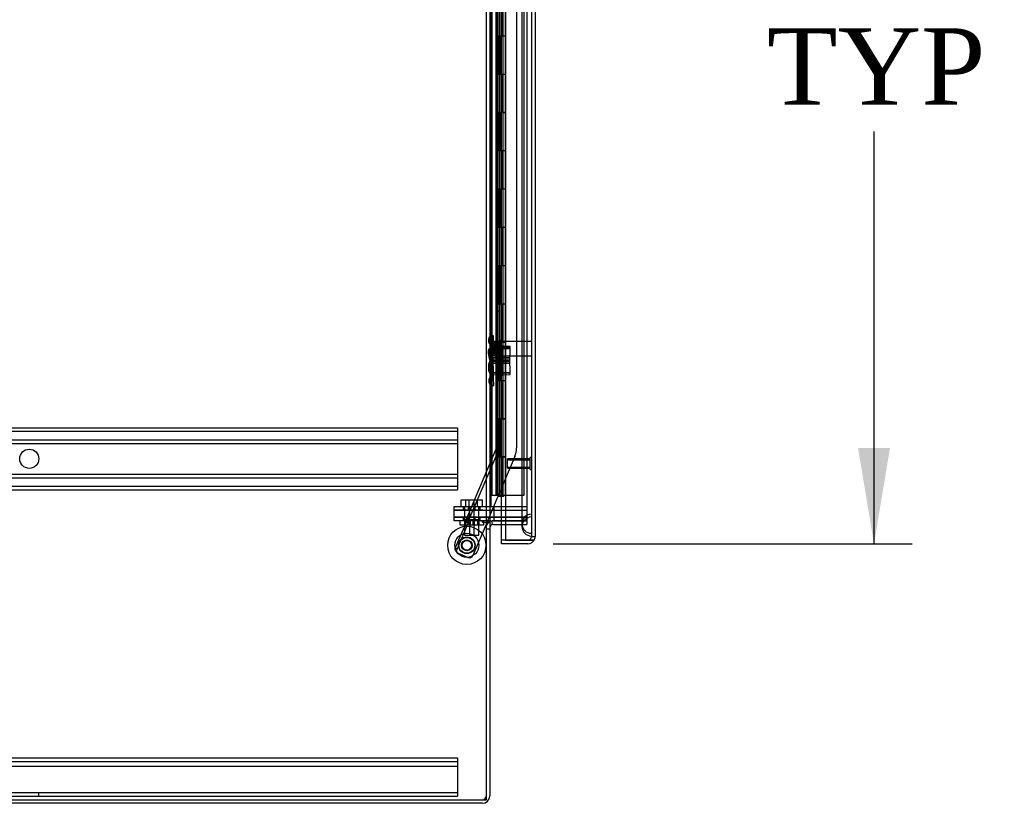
# Model space of a CAD drawing. Header units: inches. Extents: x 1 to 359, y -2 to 239.
# Tile 84 of 99: x 208 to 234, y 72 to 92. Entities that reach past the tile are written whole.
import ezdxf
from ezdxf.enums import TextEntityAlignment as Align
from ezdxf.lldxf.tags import DXFTag

# ---------------------------------------------------------------- set-up
doc = ezdxf.new("R2010")
doc.units = ezdxf.units.IN
doc.header["$MEASUREMENT"] = 0
for name, color, linetype in [('COM42890-3', 7, 'Continuous'), ('COM53964-2', 7, 'Continuous'), ('COM54746-60', 7, 'Continuous'), ('COM70098', 7, 'Continuous'), ('COM70220', 7, 'Continuous'), ('COM70739-9', 7, 'Continuous'), ('COM70839-3', 7, 'Continuous'), ('COM71195-6', 7, 'Continuous'), ('COM71197-1', 7, 'Continuous'), ('COM71303-1', 7, 'Continuous'), ('Default', 7, 'Continuous'), ('GSK87756', 7, 'Continuous'), ('NTS18147', 7, 'Continuous'), ('NTS86070', 7, 'Continuous'), ('ROL87452', 7, 'Continuous'), ('RVT17786', 7, 'Continuous'), ('SCC180005', 7, 'Continuous'), ('STD26122', 7, 'Continuous'), ('STD26258', 7, 'Continuous'), ('WAF25376', 7, 'Continuous'), ('WAM30038', 7, 'Continuous')]:
    doc.layers.add(name, color=color, linetype=linetype)
doc.styles.add('SEACAD_Times_New_Roman', font='times.ttf')
tags = doc.linetypes.add('HIDDEN2', pattern=[0.1875, 0.125, -0.0625]).pattern_tags.tags
tags[6:7] = [DXFTag(74, 4), DXFTag(75, 0), DXFTag(340, '0'), DXFTag(46, 0.0), DXFTag(50, 0.0), DXFTag(44, 0.0), DXFTag(45, 0.0)]
tags[4:5] = [DXFTag(74, 4), DXFTag(75, 0), DXFTag(340, '0'), DXFTag(46, 0.0), DXFTag(50, 0.0), DXFTag(44, 0.0), DXFTag(45, 0.0)]
doc.dimstyles.new('HAMMOND_(STH_-_540x360)', dxfattribs={"dimtxt": 2, "dimasz": 2.5, "dimexe": 1, "dimexo": 1, "dimgap": 0.5, "dimtad": 0, "dimtih": 1, "dimtoh": 1, "dimzin": 0, "dimdsep": 46, "dimtxsty": 'SEACAD_Times_New_Roman', "dimblk1": '_SE_FILLED', "dimblk2": '_SE_FILLED', "dimsah": 1, "dimcen": 1, "dimadec": 0, "dimazin": 0, "dimtfac": 0.8, "dimtofl": 0, "dimtmove": 0, "dimatfit": 3, "dimfxl": 1, "dimtolj": 1, "dimtzin": 0, "dimarcsym": 0})

# ---------------------------------------------------------------- blocks, each defined once
blk = doc.blocks.new('SE4')
at = {"layer": 'COM42890-3', "color": 7, "linetype": 'HIDDEN2'}
for p, q in [((197.04, 72.967), (219.415, 72.967)), ((197.04, 72.872), (219.415, 72.872)), ((219.415, 72.967), (219.415, 72.829)), ((219.415, 72.829), (219.415, 72.105)), ((197.04, 72.746), (219.415, 72.746)), ((197.04, 72.062), (219.415, 72.062)), ((208.477, 71.967), (208.477, 72.062)), ((219.415, 72.105), (219.415, 71.967)), ((198.448, 71.967), (219.415, 71.967))]:
    blk.add_line(p, q, dxfattribs=at)
at = {"layer": 'COM53964-2', "color": 7, "linetype": 'HIDDEN2'}
for p, q in [((197.04, 81.586), (219.415, 81.586)), ((219.415, 81.586), (219.415, 81.448)), ((197.04, 81.491), (219.415, 81.491)), ((219.415, 81.448), (219.415, 80.099)), ((197.04, 81.267), (219.415, 81.267)), ((197.04, 81.172), (219.415, 81.172)), ((197.04, 80.375), (219.415, 80.375)), ((197.04, 80.28), (219.415, 80.28)), ((197.04, 80.056), (219.415, 80.056)), ((219.415, 80.099), (219.415, 79.961)), ((197.04, 79.961), (219.415, 79.961))]:
    blk.add_line(p, q, dxfattribs=at)
blk.add_circle((208.228, 80.774), 0.25, dxfattribs=at)
at = {"layer": 'COM54746-60', "color": 7, "linetype": 'HIDDEN2'}
for p, q in [((220.319, 79.821), (220.319, 139.821)), ((220.505, 139.821), (220.505, 80.821)), ((220.605, 80.821), (220.605, 139.821)), ((221.16, 79.821), (221.16, 139.821)), ((220.42, 92.821), (220.42, 91.821)), ((220.425, 92.821), (220.425, 91.821)), ((220.429, 91.821), (220.429, 92.821)), ((220.438, 92.821), (220.438, 91.822)), ((220.5, 92.821), (220.5, 91.822)), ((220.514, 91.821), (220.514, 92.821)), ((220.555, 91.821), (220.555, 92.821)), ((220.56, 92.821), (220.56, 91.822)), ((220.566, 92.821), (220.566, 91.822)), ((220.61, 91.821), (220.61, 92.821)), ((220.42, 91.821), (220.425, 91.821)), ((220.42, 91.821), (220.42, 90.821)), ((220.438, 91.822), (220.438, 91.821)), ((220.438, 91.82), (220.566, 91.82)), ((220.469, 91.821), (220.469, 90.821)), ((220.5, 91.822), (220.5, 90.821)), ((220.514, 91.821), (220.514, 90.821)), ((220.555, 91.821), (220.555, 90.821)), ((220.56, 90.821), (220.56, 91.822)), ((220.566, 90.821), (220.566, 91.822)), ((220.61, 91.82), (220.566, 91.82)), ((220.61, 90.821), (220.61, 91.822)), ((220.61, 91.82), (220.672, 91.82)), ((220.42, 90.821), (220.425, 90.821)), ((220.42, 90.821), (220.42, 89.821)), ((220.425, 90.821), (220.425, 89.821)), ((220.429, 89.821), (220.429, 90.821)), ((220.438, 90.821), (220.438, 89.822)), ((220.5, 90.821), (220.5, 89.822)), ((220.514, 89.821), (220.514, 90.821)), ((220.555, 89.821), (220.555, 90.821)), ((220.56, 90.821), (220.56, 89.822)), ((220.566, 90.821), (220.566, 89.822)), ((220.61, 89.821), (220.61, 90.821)), ((220.42, 89.821), (220.425, 89.821)), ((220.42, 89.821), (220.42, 88.821)), ((220.438, 89.822), (220.438, 89.821)), ((220.438, 89.82), (220.566, 89.82)), ((220.469, 89.821), (220.469, 88.821)), ((220.5, 89.822), (220.5, 88.821)), ((220.514, 89.821), (220.514, 88.821)), ((220.555, 89.821), (220.555, 88.821)), ((220.56, 88.821), (220.56, 89.822)), ((220.566, 88.821), (220.566, 89.822)), ((220.61, 89.82), (220.566, 89.82)), ((220.61, 88.821), (220.61, 89.822)), ((220.61, 89.82), (220.672, 89.82)), ((220.319, 88.973), (220.257, 88.973)), ((220.42, 88.821), (220.425, 88.821)), ((220.42, 88.821), (220.42, 87.821)), ((220.425, 88.821), (220.425, 87.821)), ((220.429, 87.821), (220.429, 88.821)), ((220.438, 88.821), (220.438, 87.822)), ((220.5, 88.821), (220.5, 87.822)), ((220.514, 87.821), (220.514, 88.821)), ((220.555, 87.821), (220.555, 88.821)), ((220.56, 88.821), (220.56, 87.822)), ((220.566, 88.821), (220.566, 87.822)), ((220.61, 87.821), (220.61, 88.821)), ((220.257, 88.669), (220.319, 88.669)), ((220.42, 87.821), (220.425, 87.821)), ((220.42, 87.821), (220.42, 86.821)), ((220.438, 87.822), (220.438, 87.821)), ((220.438, 87.82), (220.566, 87.82)), ((220.469, 87.821), (220.469, 86.821)), ((220.5, 87.822), (220.5, 86.821)), ((220.514, 87.821), (220.514, 86.821)), ((220.555, 87.821), (220.555, 86.821)), ((220.56, 86.821), (220.56, 87.822)), ((220.566, 86.821), (220.566, 87.822)), ((220.61, 87.82), (220.566, 87.82)), ((220.61, 86.821), (220.61, 87.822)), ((220.61, 87.82), (220.672, 87.82)), ((220.42, 86.821), (220.425, 86.821)), ((220.42, 86.821), (220.42, 85.821)), ((220.425, 86.821), (220.425, 85.821)), ((220.429, 85.821), (220.429, 86.821)), ((220.438, 86.821), (220.438, 85.822)), ((220.5, 86.821), (220.5, 85.822)), ((220.514, 85.821), (220.514, 86.821)), ((220.555, 85.821), (220.555, 86.821)), ((220.56, 86.821), (220.56, 85.822)), ((220.566, 86.821), (220.566, 85.822)), ((220.61, 85.821), (220.61, 86.821)), ((220.42, 85.821), (220.425, 85.821)), ((220.42, 85.821), (220.42, 84.821)), ((220.438, 85.822), (220.438, 85.821)), ((220.438, 85.82), (220.566, 85.82)), ((220.469, 85.821), (220.469, 84.821)), ((220.5, 85.822), (220.5, 84.821)), ((220.514, 85.821), (220.514, 84.821)), ((220.555, 85.821), (220.555, 84.821)), ((220.56, 84.821), (220.56, 85.822)), ((220.566, 84.821), (220.566, 85.822)), ((220.61, 85.82), (220.566, 85.82)), ((220.61, 84.821), (220.61, 85.822)), ((220.61, 85.82), (220.672, 85.82)), ((220.42, 84.821), (220.425, 84.821)), ((220.42, 84.821), (220.42, 83.821)), ((220.425, 84.821), (220.425, 83.821)), ((220.429, 83.821), (220.429, 84.821)), ((220.438, 84.821), (220.438, 83.822)), ((220.5, 84.821), (220.5, 83.822)), ((220.514, 83.821), (220.514, 84.821)), ((220.555, 83.821), (220.555, 84.821)), ((220.56, 84.821), (220.56, 83.822)), ((220.566, 84.821), (220.566, 83.822)), ((220.61, 83.821), (220.61, 84.821)), ((220.42, 83.821), (220.425, 83.821)), ((220.42, 83.821), (220.42, 82.821)), ((220.438, 83.822), (220.438, 83.821)), ((220.438, 83.82), (220.566, 83.82)), ((220.469, 83.821), (220.469, 82.821)), ((220.5, 83.822), (220.5, 82.821)), ((220.514, 83.821), (220.514, 82.821)), ((220.555, 83.821), (220.555, 82.821)), ((220.56, 82.821), (220.56, 83.822)), ((220.566, 82.821), (220.566, 83.822)), ((220.61, 83.82), (220.566, 83.82)), ((220.61, 82.821), (220.61, 83.822)), ((220.61, 83.82), (220.672, 83.82)), ((220.319, 82.973), (220.257, 82.973)), ((220.257, 82.669), (220.319, 82.669)), ((220.42, 82.821), (220.425, 82.821)), ((220.42, 82.821), (220.42, 81.821)), ((220.425, 82.821), (220.425, 81.821)), ((220.429, 81.821), (220.429, 82.821)), ((220.438, 82.821), (220.438, 81.822)), ((220.5, 82.821), (220.5, 81.822)), ((220.514, 81.821), (220.514, 82.821)), ((220.555, 81.821), (220.555, 82.821)), ((220.56, 82.821), (220.56, 81.822)), ((220.566, 82.821), (220.566, 81.822)), ((220.61, 81.821), (220.61, 82.821)), ((220.42, 81.821), (220.425, 81.821)), ((220.42, 81.821), (220.42, 80.821)), ((220.438, 81.822), (220.438, 81.821)), ((220.438, 81.82), (220.566, 81.82)), ((220.469, 81.821), (220.469, 80.821)), ((220.5, 81.822), (220.5, 80.821)), ((220.514, 81.821), (220.514, 80.821)), ((220.555, 81.821), (220.555, 80.821)), ((220.56, 80.821), (220.56, 81.822)), ((220.566, 80.821), (220.566, 81.822)), ((220.61, 81.82), (220.566, 81.82)), ((220.61, 80.821), (220.61, 81.822)), ((220.61, 81.82), (220.672, 81.82)), ((220.42, 80.821), (220.425, 80.821)), ((220.42, 80.821), (220.42, 79.821)), ((220.425, 80.821), (220.425, 79.821)), ((220.429, 79.821), (220.429, 80.821)), ((220.438, 80.821), (220.438, 79.821)), ((220.5, 80.821), (220.5, 79.821)), ((220.505, 80.821), (220.505, 79.821)), ((220.514, 79.821), (220.514, 80.821)), ((220.555, 79.821), (220.555, 80.821)), ((220.56, 80.821), (220.56, 79.821)), ((220.566, 80.821), (220.566, 79.821)), ((220.605, 79.821), (220.605, 80.821)), ((220.61, 79.821), (220.61, 80.821)), ((220.493, 79.786), (220.493, 79.812)), ((220.493, 79.812), (220.543, 79.812)), ((220.543, 79.786), (220.493, 79.786)), ((220.505, 79.821), (220.505, 79.812)), ((220.568, 79.812), (220.543, 79.812)), ((220.568, 79.786), (220.543, 79.786)), ((220.568, 79.812), (220.618, 79.812)), ((220.618, 79.786), (220.568, 79.786)), ((220.605, 79.812), (220.605, 79.821)), ((220.618, 79.812), (220.618, 79.786)), ((220.674, 79.821), (221.16, 79.821))]:
    blk.add_line(p, q, dxfattribs=at)
at = {"layer": 'COM54746-60', "color": 7, "linetype": 'Continuous'}
for p, q in [((220.469, 91.821), (220.469, 92.821)), ((220.672, 91.821), (220.672, 92.821)), ((220.425, 90.821), (220.425, 91.821)), ((220.425, 91.821), (220.469, 91.821)), ((220.429, 91.821), (220.429, 90.821)), ((220.438, 91.822), (220.672, 91.822)), ((220.438, 91.821), (220.438, 90.821)), ((220.469, 91.821), (220.672, 91.821)), ((220.672, 90.821), (220.672, 91.822)), ((220.425, 90.821), (220.469, 90.821)), ((220.469, 90.821), (220.672, 90.821)), ((220.469, 90.821), (220.672, 90.821)), ((220.469, 89.821), (220.469, 90.821)), ((220.672, 89.821), (220.672, 90.821)), ((220.425, 88.821), (220.425, 89.821)), ((220.425, 89.821), (220.469, 89.821)), ((220.429, 89.821), (220.429, 88.821)), ((220.438, 89.822), (220.672, 89.822)), ((220.438, 89.821), (220.438, 88.821)), ((220.469, 89.821), (220.672, 89.821)), ((220.672, 88.821), (220.672, 89.822)), ((220.425, 88.821), (220.469, 88.821)), ((220.469, 88.821), (220.672, 88.821)), ((220.469, 88.821), (220.672, 88.821)), ((220.469, 87.821), (220.469, 88.821)), ((220.672, 87.821), (220.672, 88.821)), ((220.425, 86.821), (220.425, 87.821)), ((220.425, 87.821), (220.469, 87.821)), ((220.429, 87.821), (220.429, 86.821)), ((220.438, 87.822), (220.672, 87.822)), ((220.438, 87.821), (220.438, 86.821)), ((220.469, 87.821), (220.672, 87.821)), ((220.672, 86.821), (220.672, 87.822)), ((220.425, 86.821), (220.469, 86.821)), ((220.469, 86.821), (220.672, 86.821)), ((220.469, 86.821), (220.672, 86.821)), ((220.469, 85.821), (220.469, 86.821)), ((220.672, 85.821), (220.672, 86.821)), ((220.425, 84.821), (220.425, 85.821)), ((220.425, 85.821), (220.469, 85.821)), ((220.429, 85.821), (220.429, 84.821)), ((220.438, 85.822), (220.672, 85.822)), ((220.438, 85.821), (220.438, 84.821)), ((220.469, 85.821), (220.672, 85.821)), ((220.672, 84.821), (220.672, 85.822)), ((220.425, 84.821), (220.469, 84.821)), ((220.469, 84.821), (220.672, 84.821)), ((220.469, 84.821), (220.672, 84.821)), ((220.469, 83.821), (220.469, 84.821)), ((220.672, 83.821), (220.672, 84.821)), ((220.425, 82.821), (220.425, 83.821)), ((220.425, 83.821), (220.469, 83.821)), ((220.429, 83.821), (220.429, 82.821)), ((220.438, 83.822), (220.672, 83.822)), ((220.438, 83.821), (220.438, 82.821)), ((220.469, 83.821), (220.672, 83.821)), ((220.672, 82.821), (220.672, 83.822)), ((220.425, 82.821), (220.469, 82.821)), ((220.469, 82.821), (220.672, 82.821)), ((220.469, 82.821), (220.672, 82.821)), ((220.469, 81.821), (220.469, 82.821)), ((220.672, 81.821), (220.672, 82.821)), ((220.425, 80.821), (220.425, 81.821)), ((220.425, 81.821), (220.469, 81.821)), ((220.429, 81.821), (220.429, 80.821)), ((220.438, 81.822), (220.672, 81.822)), ((220.438, 81.821), (220.438, 80.821)), ((220.469, 81.821), (220.672, 81.821)), ((220.672, 80.821), (220.672, 81.822)), ((220.425, 80.821), (220.469, 80.821)), ((220.672, 80.821), (220.438, 80.821)), ((220.469, 79.821), (220.469, 80.821)), ((220.469, 80.821), (220.672, 80.821)), ((220.505, 80.821), (220.505, 80.821)), ((220.605, 80.821), (220.605, 80.821)), ((220.61, 80.821), (220.61, 80.821)), ((220.672, 80.821), (220.672, 80.821)), ((220.672, 79.821), (220.672, 80.821)), ((220.257, 79.821), (220.469, 79.821)), ((220.469, 79.821), (220.672, 79.821)), ((220.672, 79.821), (220.674, 79.821))]:
    blk.add_line(p, q, dxfattribs=at)
at = {"layer": 'COM70098', "color": 7, "linetype": 'HIDDEN2'}
for p, q in [((219.325, 79.435), (219.325, 79.53)), ((219.325, 79.53), (220.075, 79.53)), ((219.568, 79.53), (219.568, 79.435)), ((219.693, 79.53), (219.693, 79.435)), ((219.88, 79.435), (219.88, 79.53)), ((220.005, 79.435), (220.005, 79.53)), ((220.075, 79.53), (221.224, 79.53)), ((220.367, 79.53), (220.367, 79.435)), ((221.224, 79.53), (221.224, 79.435)), ((220.075, 79.435), (219.325, 79.435)), ((219.325, 79.152), (219.325, 79.247)), ((219.325, 79.247), (220.075, 79.247)), ((219.568, 79.247), (219.568, 79.152)), ((219.693, 79.247), (219.693, 79.152)), ((219.88, 79.152), (219.88, 79.247)), ((220.005, 79.152), (220.005, 79.247)), ((220.075, 79.435), (221.224, 79.435)), ((221.224, 79.247), (220.075, 79.247)), ((220.367, 79.247), (220.367, 79.152)), ((221.224, 79.152), (221.224, 79.247)), ((220.075, 79.152), (219.325, 79.152))]:
    blk.add_line(p, q, dxfattribs=at)
at = {"layer": 'COM70220', "color": 7, "linetype": 'HIDDEN2'}
for p, q in [((221.099, 140.387), (221.099, 79.327)), ((221.345, 140.387), (221.345, 79.327)), ((221.347, 140.387), (221.347, 79.327)), ((221.348, 140.387), (221.348, 79.327)), ((221.099, 79.327), (221.099, 79.077)), ((221.345, 79.327), (221.345, 79.077)), ((221.347, 79.326), (221.345, 79.077)), ((221.347, 79.254), (221.345, 79.005)), ((221.347, 79.327), (221.347, 78.828)), ((221.348, 79.326), (221.347, 79.326)), ((221.348, 79.254), (221.347, 79.254)), ((221.348, 79.327), (221.348, 78.828)), ((221.099, 79.077), (221.099, 79.005)), ((221.345, 79.077), (221.347, 78.828)), ((221.345, 79.077), (221.345, 79.005)), ((221.345, 79.005), (221.347, 78.756)), ((221.347, 78.828), (221.348, 78.828)), ((221.347, 78.828), (221.347, 78.756)), ((221.347, 78.756), (221.348, 78.756)), ((221.348, 78.828), (221.348, 78.756))]:
    blk.add_line(p, q, dxfattribs=at)
for centre in [(221.349, 79.077), (221.349, 79.005)]:
    blk.add_arc(centre, 0.25, 90, 270, dxfattribs=at)
at = {"layer": 'COM70739-9', "color": 7, "linetype": 'HIDDEN2'}
for p, q in [((220.162, 140.15), (220.162, 79.53)), ((220.287, 140.15), (220.287, 79.53)), ((221.099, 140.15), (221.099, 79.53)), ((221.224, 140.15), (221.224, 79.53))]:
    blk.add_line(p, q, dxfattribs=at)
at = {"layer": 'COM70839-3', "color": 7, "linetype": 'HIDDEN2'}
for p, q in [((220.429, 108.959), (220.429, 81.057)), ((220.501, 108.959), (220.501, 81.057)), ((220.96, 106.699), (220.96, 81.057)), ((220.501, 84.626), (220.429, 84.626)), ((220.429, 81.626), (220.501, 81.626)), ((220.426, 81.043), (219.65, 79.214)), ((220.493, 81.015), (219.716, 79.185)), ((220.915, 80.835), (220.201, 79.152)), ((219.647, 79.123), (219.359, 78.445)), ((219.693, 79.104), (219.405, 78.425)), ((219.693, 79.104), (219.647, 79.123)), ((219.65, 79.214), (219.716, 79.185)), ((219.722, 79.2), (219.656, 79.228)), ((220.188, 79.122), (219.818, 78.25)), ((219.405, 78.425), (219.359, 78.445)), ((219.687, 78.197), (219.44, 78.302))]:
    blk.add_line(p, q, dxfattribs=at)
at = {"layer": 'COM70839-3', "color": 7, "linetype": 'Continuous'}
blk.add_line((220.201, 79.152), (220.188, 79.122), dxfattribs=at)
at = {"layer": 'COM70839-3', "color": 7, "linetype": 'HIDDEN2'}
blk.add_circle((219.659, 78.514), 0.129, dxfattribs=at)
for centre, radius, start, end in [((220.393, 81.057), 0.036, 337, 0), ((220.393, 81.057), 0.108, 337, 0), ((220.393, 81.057), 0.567, 337, 0), ((219.51, 78.37), 0.119, 152.2751, 195.3228), ((219.479, 78.394), 0.1, 213.5987, 247), ((219.726, 78.289), 0.1, 247, 337)]:
    blk.add_arc(centre, radius, start, end, dxfattribs=at)
for points, knots in [([(219.65, 79.214), (219.65, 79.213), (219.649, 79.212), (219.649, 79.21), (219.648, 79.206), (219.649, 79.202), (219.649, 79.195), (219.651, 79.186), (219.652, 79.174), (219.653, 79.161), (219.653, 79.149), (219.652, 79.139), (219.65, 79.131), (219.648, 79.126), (219.647, 79.123)], [0, 0, 0, 0, 0.040175, 0.080102, 0.158226, 0.23381, 0.30692, 0.445198, 0.573002, 0.690655, 0.799398, 0.868041, 0.934412, 1, 1, 1, 1]), ([(219.716, 79.185), (219.716, 79.185), (219.716, 79.185), (219.716, 79.184), (219.716, 79.184), (219.716, 79.184), (219.716, 79.184), (219.715, 79.183), (219.715, 79.183), (219.715, 79.181), (219.714, 79.18), (219.713, 79.176), (219.712, 79.173), (219.71, 79.164), (219.709, 79.157), (219.704, 79.135), (219.7, 79.119), (219.693, 79.104)], [0, 0, 0, 0, 0.015625, 0.015625, 0.023438, 0.023438, 0.03125, 0.03125, 0.0625, 0.0625, 0.125, 0.125, 0.25, 0.25, 0.5, 0.5, 1, 1, 1, 1]), ([(219.396, 78.339), (219.395, 78.339), (219.394, 78.34), (219.393, 78.341), (219.393, 78.341), (219.393, 78.342), (219.393, 78.342), (219.391, 78.343), (219.39, 78.344), (219.386, 78.348), (219.384, 78.35), (219.378, 78.357), (219.374, 78.362), (219.364, 78.376), (219.359, 78.385), (219.354, 78.404), (219.353, 78.412), (219.353, 78.425), (219.354, 78.429), (219.355, 78.434), (219.355, 78.435), (219.356, 78.437), (219.356, 78.437), (219.356, 78.438), (219.357, 78.439), (219.357, 78.44), (219.358, 78.442), (219.359, 78.445)], [0, 0, 0, 0, 0.015625, 0.015625, 0.023438, 0.023438, 0.03125, 0.03125, 0.0625, 0.0625, 0.125, 0.125, 0.25, 0.25, 0.5, 0.5, 0.75, 0.75, 0.875, 0.875, 0.90625, 0.90625, 0.921875, 0.921875, 0.9375, 0.9375, 1, 1, 1, 1])]:
    blk.add_open_spline(points, degree=3, knots=knots, dxfattribs=at)
at = {"layer": 'COM71195-6', "color": 7, "linetype": 'Continuous'}
for p, q in [((220.674, 140.992), (220.674, 78.65)), ((221.444, 140.897), (221.444, 78.745)), ((220.569, 78.65), (220.569, 79.057)), ((220.569, 78.555), (220.569, 78.65)), ((221.254, 78.65), (220.569, 78.65)), ((220.674, 78.65), (220.569, 78.65)), ((221.254, 78.555), (220.569, 78.555)), ((220.674, 78.65), (221.254, 78.65)), ((221.254, 78.65), (221.419, 78.65)), ((221.419, 78.65), (221.254, 78.65))]:
    blk.add_line(p, q, dxfattribs=at)
at = {"layer": 'COM71195-6', "color": 7, "linetype": 'HIDDEN2'}
for p, q in [((221.349, 140.897), (221.349, 78.745)), ((220.569, 79.057), (220.569, 140.557)), ((221.349, 78.745), (221.444, 78.745))]:
    blk.add_line(p, q, dxfattribs=at)
blk.add_arc((221.254, 78.745), 0.095, 270, 0, dxfattribs=at)
at = {"layer": 'COM71195-6', "color": 7, "linetype": 'Continuous'}
for start, end in [(330, 0), (270, 330)]:
    blk.add_arc((221.254, 78.745), 0.19, start, end, dxfattribs=at)
at = {"layer": 'COM71195-6', "color": 7, "linetype": 'HIDDEN2'}
blk.add_ellipse((221.254, 78.745), major_axis=(-0.095, 0), ratio=0.999171, start_param=1.570796, end_param=3.141593, dxfattribs=at)
at = {"layer": 'COM71195-6', "color": 7, "linetype": 'Continuous'}
blk.add_ellipse((221.254, 78.745), major_axis=(-0.19, 0), ratio=0.999171, start_param=2.617994, end_param=3.141593, dxfattribs=at)
at = {"layer": 'COM71197-1', "color": 7, "linetype": 'HIDDEN2'}
for p, q in [((220.162, 140.462), (220.162, 79.152)), ((221.224, 140.462), (221.224, 79.152)), ((221.224, 79.152), (220.674, 79.152))]:
    blk.add_line(p, q, dxfattribs=at)
at = {"layer": 'COM71197-1', "color": 7, "linetype": 'Continuous'}
for p, q in [((220.257, 140.462), (220.257, 79.152)), ((220.257, 79.152), (220.067, 79.152)), ((220.067, 79.122), (220.162, 79.122)), ((220.162, 79.122), (220.162, 71.872)), ((220.257, 79.152), (220.352, 79.152)), ((220.674, 79.152), (220.352, 79.152)), ((196.292, 71.872), (220.162, 71.872))]:
    blk.add_line(p, q, dxfattribs=at)
blk.add_arc((220.067, 79.137), 0.015, 90, 270, dxfattribs=at)
at = {"layer": 'COM71303-1', "color": 7, "linetype": 'Continuous'}
for p, q in [((220.257, 79.122), (220.162, 79.122)), ((220.257, 79.122), (220.257, 71.967)), ((220.352, 79.152), (220.674, 79.152)), ((220.352, 79.057), (220.674, 79.057)), ((220.067, 71.777), (196.387, 71.777))]:
    blk.add_line(p, q, dxfattribs=at)
at = {"layer": 'COM71303-1', "color": 7, "linetype": 'HIDDEN2'}
for p, q in [((220.332, 79.055), (220.313, 79.148)), ((220.674, 79.152), (221.224, 79.152)), ((220.674, 79.057), (221.224, 79.057)), ((221.224, 79.152), (221.224, 79.057)), ((220.162, 78.947), (220.257, 78.947))]:
    blk.add_line(p, q, dxfattribs=at)
for centre, radius, start, end in [((220.352, 78.962), 0.19, 122.6369, 180), ((220.067, 71.967), 0.095, 270, 0)]:
    blk.add_arc(centre, radius, start, end, dxfattribs=at)
at = {"layer": 'COM71303-1', "color": 7, "linetype": 'Continuous'}
for centre, radius, start, end in [((220.352, 78.962), 0.19, 90, 122.6369), ((220.352, 78.962), 0.095, 90, 180), ((220.067, 71.967), 0.19, 270, 0)]:
    blk.add_arc(centre, radius, start, end, dxfattribs=at)
at = {"layer": 'GSK87756', "color": 7, "linetype": 'HIDDEN2'}
for p, q in [((219.325, 79.247), (219.325, 79.435)), ((219.325, 79.435), (220.075, 79.435)), ((220.075, 79.247), (219.325, 79.247)), ((219.599, 79.435), (219.599, 79.247)), ((219.724, 79.435), (219.724, 79.247)), ((219.849, 79.247), (219.849, 79.435)), ((219.974, 79.247), (219.974, 79.435)), ((220.075, 79.435), (221.224, 79.435)), ((220.075, 79.247), (221.224, 79.247)), ((220.367, 79.435), (220.367, 79.247)), ((221.224, 79.435), (221.224, 79.247))]:
    blk.add_line(p, q, dxfattribs=at)
at = {"layer": 'NTS18147', "color": 7, "linetype": 'HIDDEN2'}
for p, q in [((220.229, 83.888), (220.228, 83.834)), ((220.29, 83.794), (220.291, 83.928)), ((220.291, 83.987), (220.291, 83.983)), ((220.354, 83.987), (220.291, 83.987)), ((220.291, 83.983), (220.354, 83.982)), ((220.291, 83.928), (220.291, 83.983)), ((220.353, 83.793), (220.354, 83.982)), ((220.354, 83.982), (220.354, 83.987)), ((220.34, 83.686), (220.277, 83.684)), ((220.277, 83.68), (220.277, 83.684)), ((220.277, 83.68), (220.34, 83.681)), ((220.279, 83.625), (220.277, 83.68)), ((220.281, 83.491), (220.279, 83.625)), ((220.287, 83.298), (220.289, 83.676)), ((220.29, 83.794), (220.289, 83.676)), ((220.289, 83.676), (220.352, 83.676)), ((220.79, 83.672), (220.289, 83.675)), ((220.79, 83.641), (220.289, 83.644)), ((220.353, 83.793), (220.29, 83.794)), ((220.34, 83.686), (220.34, 83.681)), ((220.344, 83.492), (220.34, 83.681)), ((220.35, 83.298), (220.352, 83.676)), ((220.352, 83.676), (220.353, 83.793)), ((220.79, 83.704), (220.353, 83.707)), ((220.787, 83.264), (220.79, 83.704)), ((220.217, 83.584), (220.219, 83.529)), ((220.344, 83.492), (220.281, 83.491)), ((220.281, 83.491), (220.284, 83.373)), ((220.784, 83.383), (220.284, 83.372)), ((220.284, 83.373), (220.347, 83.375)), ((220.292, 82.996), (220.284, 83.373)), ((220.785, 83.352), (220.285, 83.341)), ((220.347, 83.375), (220.344, 83.492)), ((220.784, 83.415), (220.346, 83.406)), ((220.355, 82.997), (220.347, 83.375)), ((220.793, 82.976), (220.784, 83.415)), ((220.224, 83.141), (220.224, 83.087)), ((220.287, 83.298), (220.286, 83.181)), ((220.286, 83.181), (220.349, 83.18)), ((220.286, 83.046), (220.286, 83.181)), ((220.287, 83.331), (220.788, 83.328)), ((220.788, 83.297), (220.287, 83.3)), ((220.35, 83.298), (220.287, 83.298)), ((220.348, 82.991), (220.349, 83.18)), ((220.349, 83.18), (220.35, 83.298)), ((220.35, 83.267), (220.787, 83.264)), ((220.234, 82.837), (220.235, 82.782)), ((220.286, 83.046), (220.285, 82.992)), ((220.285, 82.987), (220.285, 82.992)), ((220.348, 82.991), (220.285, 82.992)), ((220.285, 82.987), (220.348, 82.987)), ((220.292, 83.028), (220.792, 83.039)), ((220.793, 83.008), (220.292, 82.997)), ((220.355, 82.997), (220.292, 82.996)), ((220.292, 82.996), (220.295, 82.878)), ((220.295, 82.878), (220.358, 82.879)), ((220.298, 82.744), (220.295, 82.878)), ((220.348, 82.991), (220.348, 82.987)), ((220.358, 82.879), (220.355, 82.997)), ((220.356, 82.966), (220.793, 82.976)), ((220.362, 82.691), (220.358, 82.879)), ((220.298, 82.744), (220.299, 82.689)), ((220.362, 82.691), (220.299, 82.689)), ((220.299, 82.689), (220.299, 82.685)), ((220.299, 82.685), (220.362, 82.686)), ((220.362, 82.691), (220.362, 82.686))]:
    blk.add_line(p, q, dxfattribs=at)
for centre, start, end in [((220.545, 83.486), 143.2962, 216.0286), ((220.545, 83.19), 144.8989, 217.6313)]:
    blk.add_arc(centre, 0.318, start, end, dxfattribs=at)
for centre, major_axis in [((220.547, 83.832), (0.318, -0.002)), ((220.547, 83.887), (0.318, -0.002)), ((220.536, 83.591), (0.318, 0.007)), ((220.537, 83.536), (0.318, 0.007)), ((220.543, 83.139), (0.318, -0.002)), ((220.542, 83.085), (0.318, -0.002)), ((220.552, 82.844), (0.318, 0.007)), ((220.553, 82.789), (0.318, 0.007))]:
    blk.add_ellipse(centre, major_axis=major_axis, ratio=0.5, start_param=2.506883, end_param=3.776302, dxfattribs=at)
at = {"layer": 'NTS86070', "color": 7, "linetype": 'HIDDEN2'}
for p, q in [((219.474, 79.152), (219.474, 79.052)), ((219.474, 79.052), (219.599, 79.052)), ((219.578, 79.182), (219.578, 79.152)), ((219.588, 79.192), (219.713, 79.192)), ((219.599, 79.192), (219.599, 79.052)), ((219.599, 79.152), (219.599, 79.052)), ((219.599, 79.052), (220.099, 79.052)), ((219.624, 79.192), (219.624, 79.052)), ((219.703, 79.182), (219.703, 79.152)), ((219.713, 79.192), (219.986, 79.192)), ((219.724, 79.192), (219.724, 79.052)), ((219.749, 79.192), (219.749, 79.052)), ((219.825, 79.052), (219.825, 79.192)), ((219.849, 79.192), (219.849, 79.052)), ((219.871, 79.152), (219.871, 79.182)), ((219.95, 79.052), (219.95, 79.192)), ((219.974, 79.192), (219.974, 79.052)), ((219.974, 79.152), (219.974, 79.052)), ((219.996, 79.152), (219.996, 79.182)), ((220.099, 79.152), (220.099, 79.052))]:
    blk.add_line(p, q, dxfattribs=at)
for centre, start, end in [((219.588, 79.182), 90, 180), ((219.861, 79.182), 0, 90), ((219.986, 79.182), 0, 90)]:
    blk.add_arc(centre, 0.01, start, end, dxfattribs=at)
at = {"layer": 'ROL87452', "color": 7, "linetype": 'HIDDEN2'}
for radius in [0.5, 0.206]:
    blk.add_circle((219.659, 78.514), radius, dxfattribs=at)
at = {"layer": 'RVT17786', "color": 7, "linetype": 'HIDDEN2'}
for radius in [0.217, 0.125]:
    blk.add_circle((219.659, 78.514), radius, dxfattribs=at)
at = {"layer": 'SCC180005', "color": 7, "linetype": 'HIDDEN2'}
for p, q in [((219.508, 79.704), (219.633, 79.704)), ((219.508, 79.53), (219.508, 79.704)), ((219.601, 79.53), (219.601, 78.78)), ((219.633, 79.704), (219.849, 79.704)), ((219.633, 79.53), (219.633, 79.704)), ((219.724, 79.53), (219.724, 79.704)), ((219.726, 79.53), (219.726, 78.78)), ((219.847, 78.78), (219.847, 79.53)), ((219.849, 79.704), (220.065, 79.704)), ((219.849, 79.53), (219.849, 79.704)), ((219.94, 79.53), (219.94, 79.704)), ((219.972, 78.78), (219.972, 79.53)), ((220.065, 79.53), (220.065, 79.704)), ((219.601, 78.78), (219.724, 78.78)), ((219.726, 78.78), (219.972, 78.78))]:
    blk.add_line(p, q, dxfattribs=at)
at = {"layer": 'STD26122', "color": 7, "linetype": 'HIDDEN2'}
for p, q in [((220.384, 83.835), (220.349, 83.8)), ((220.349, 83.5), (220.349, 83.8)), ((220.384, 83.835), (220.384, 83.465)), ((221.349, 83.835), (220.384, 83.835)), ((220.349, 83.5), (220.384, 83.465)), ((220.384, 83.465), (221.349, 83.465))]:
    blk.add_line(p, q, dxfattribs=at)
at = {"layer": 'STD26258', "color": 7, "linetype": 'HIDDEN2'}
for p, q in [((220.724, 80.525), (220.724, 80.775)), ((221.318, 80.775), (220.724, 80.775)), ((221.318, 80.494), (221.318, 80.807)), ((221.349, 80.807), (221.318, 80.807)), ((220.724, 80.745), (221.318, 80.745)), ((220.724, 80.556), (221.318, 80.556)), ((220.724, 80.525), (221.318, 80.525)), ((221.318, 80.494), (221.349, 80.494))]:
    blk.add_line(p, q, dxfattribs=at)
at = {"layer": 'WAF25376', "color": 7, "linetype": 'HIDDEN2'}
for radius in [0.315, 0.14]:
    blk.add_circle((219.659, 78.514), radius, dxfattribs=at)
at = {"layer": 'WAM30038', "color": 7, "linetype": 'HIDDEN2'}
for p, q in [((220.503, 83.861), (220.499, 83.111)), ((220.527, 83.861), (220.503, 83.861)), ((220.527, 83.861), (220.523, 83.111)), ((220.532, 83.693), (220.502, 83.693)), ((220.527, 83.772), (220.503, 83.772)), ((220.574, 83.647), (220.509, 83.688)), ((220.509, 83.688), (220.574, 83.647)), ((220.509, 83.663), (220.574, 83.622)), ((220.574, 83.622), (220.509, 83.663)), ((220.532, 83.693), (220.532, 83.693)), ((220.545, 83.688), (220.59, 83.659)), ((220.59, 83.659), (220.545, 83.688)), ((220.59, 83.634), (220.545, 83.663)), ((220.545, 83.663), (220.59, 83.634)), ((220.573, 83.503), (220.574, 83.622)), ((220.574, 83.622), (220.573, 83.503)), ((220.59, 83.714), (220.574, 83.696)), ((220.574, 83.647), (220.574, 83.696)), ((220.574, 83.696), (220.574, 83.647)), ((220.59, 83.659), (220.574, 83.647)), ((220.574, 83.647), (220.59, 83.659)), ((220.574, 83.622), (220.59, 83.634)), ((220.59, 83.634), (220.574, 83.622)), ((220.589, 83.503), (220.59, 83.634)), ((220.59, 83.634), (220.589, 83.503)), ((220.59, 83.659), (220.59, 83.714)), ((220.59, 83.714), (220.59, 83.659)), ((220.517, 83.565), (220.493, 83.564)), ((220.493, 83.564), (220.509, 82.814)), ((220.519, 83.475), (220.495, 83.475)), ((220.526, 83.397), (220.497, 83.396)), ((220.504, 83.391), (220.57, 83.352)), ((220.57, 83.327), (220.504, 83.367)), ((220.572, 83.349), (220.507, 83.309)), ((220.507, 83.309), (220.572, 83.349)), ((220.544, 83.503), (220.508, 83.503)), ((220.544, 83.468), (220.508, 83.468)), ((220.517, 83.565), (220.533, 82.815)), ((220.526, 83.397), (220.526, 83.397)), ((220.585, 83.365), (220.54, 83.392)), ((220.54, 83.367), (220.586, 83.34)), ((220.589, 83.503), (220.544, 83.503)), ((220.544, 83.468), (220.589, 83.468)), ((220.584, 83.419), (220.569, 83.401)), ((220.569, 83.401), (220.57, 83.352)), ((220.57, 83.352), (220.585, 83.365)), ((220.572, 83.349), (220.573, 83.468)), ((220.573, 83.468), (220.572, 83.349)), ((220.588, 83.336), (220.572, 83.349)), ((220.572, 83.349), (220.588, 83.336)), ((220.584, 83.419), (220.585, 83.365)), ((220.588, 83.336), (220.589, 83.468)), ((220.589, 83.468), (220.588, 83.336)), ((220.499, 83.111), (220.523, 83.111)), ((220.5, 83.279), (220.53, 83.279)), ((220.5, 83.2), (220.524, 83.2)), ((220.507, 83.284), (220.572, 83.324)), ((220.572, 83.324), (220.507, 83.284)), ((220.544, 83.208), (220.508, 83.207)), ((220.545, 83.173), (220.509, 83.172)), ((220.543, 83.308), (220.588, 83.336)), ((220.588, 83.336), (220.543, 83.308)), ((220.588, 83.312), (220.543, 83.284)), ((220.543, 83.284), (220.588, 83.312)), ((220.589, 83.209), (220.544, 83.208)), ((220.545, 83.173), (220.59, 83.174)), ((220.586, 83.34), (220.57, 83.327)), ((220.57, 83.327), (220.573, 83.208)), ((220.572, 83.275), (220.572, 83.324)), ((220.572, 83.324), (220.588, 83.312)), ((220.572, 83.324), (220.572, 83.275)), ((220.588, 83.312), (220.572, 83.324)), ((220.572, 83.275), (220.588, 83.257)), ((220.574, 83.173), (220.576, 83.055)), ((220.586, 83.34), (220.589, 83.209)), ((220.588, 83.257), (220.588, 83.312)), ((220.588, 83.312), (220.588, 83.257)), ((220.59, 83.174), (220.592, 83.042)), ((220.506, 82.982), (220.535, 82.983)), ((220.508, 82.903), (220.532, 82.904)), ((220.512, 83.012), (220.576, 83.055)), ((220.577, 83.03), (220.513, 82.987)), ((220.592, 83.042), (220.548, 83.013)), ((220.549, 82.988), (220.593, 83.017)), ((220.576, 83.055), (220.592, 83.042)), ((220.577, 83.03), (220.578, 82.981)), ((220.593, 83.017), (220.577, 83.03)), ((220.578, 82.981), (220.594, 82.963)), ((220.593, 83.017), (220.594, 82.963)), ((220.509, 82.814), (220.533, 82.815))]:
    blk.add_line(p, q, dxfattribs=at)
for centre, radius, start, end in [((221.118, 84.388), 0.854, 226.2172, 227.9525), ((221.115, 84.385), 0.85, 227.2156, 227.9566), ((221.092, 84.108), 0.854, 227.8198, 229.5552), ((220.543, 83.485), 0.0182, 86.8233, 177.6567), ((220.543, 83.486), 0.0181, 181.4343, 272.7355), ((221.107, 82.577), 0.854, 131.3723, 133.1077), ((221.104, 82.579), 0.85, 131.3683, 133.1117), ((220.543, 83.189), 0.0182, 88.426, 179.2593), ((220.543, 83.191), 0.0181, 183.0369, 274.3381), ((221.132, 82.297), 0.854, 132.975, 134.7103), ((221.13, 82.3), 0.85, 132.9709, 134.7144)]:
    blk.add_arc(centre, radius, start, end, dxfattribs=at)
for points, knots in [([(220.574, 83.696), (220.554, 83.714), (220.534, 83.732), (220.514, 83.75), (220.513, 83.751), (220.511, 83.753), (220.51, 83.754)], [0, 0, 0, 0, 0.926871, 0.926871, 0.926871, 1, 1, 1, 1]), ([(220.545, 83.688), (220.543, 83.689), (220.541, 83.69), (220.537, 83.692), (220.535, 83.693), (220.531, 83.693), (220.53, 83.693), (220.527, 83.691), (220.526, 83.69), (220.526, 83.688)], [0, 0, 0, 0, 0.25, 0.25, 0.5, 0.5, 0.75, 0.75, 1, 1, 1, 1]), ([(220.526, 83.688), (220.526, 83.686), (220.527, 83.683), (220.53, 83.678), (220.531, 83.676), (220.537, 83.669), (220.541, 83.666), (220.545, 83.663)], [0, 0, 0, 0, 0.25, 0.25, 0.5, 0.5, 1, 1, 1, 1]), ([(220.546, 83.754), (220.548, 83.752), (220.55, 83.75), (220.552, 83.748), (220.565, 83.737), (220.578, 83.725), (220.59, 83.714)], [0, 0, 0, 0, 0.141448, 0.141448, 0.141448, 1, 1, 1, 1]), ([(220.569, 83.401), (220.548, 83.418), (220.528, 83.436), (220.507, 83.453), (220.505, 83.455), (220.504, 83.456), (220.502, 83.458)], [0, 0, 0, 0, 0.926871, 0.926871, 0.926871, 1, 1, 1, 1]), ([(220.521, 83.392), (220.521, 83.39), (220.522, 83.387), (220.524, 83.382), (220.526, 83.38), (220.532, 83.374), (220.536, 83.37), (220.54, 83.367)], [0, 0, 0, 0, 0.25, 0.25, 0.5, 0.5, 1, 1, 1, 1]), ([(220.54, 83.392), (220.538, 83.393), (220.535, 83.395), (220.531, 83.396), (220.529, 83.397), (220.527, 83.397), (220.527, 83.397), (220.526, 83.397)], [0, 0, 0, 0, 0.25, 0.25, 0.5, 0.5, 0.5626015, 0.5626015, 0.5626015, 0.5626015]), ([(220.538, 83.458), (220.54, 83.457), (220.543, 83.455), (220.545, 83.453), (220.558, 83.442), (220.571, 83.431), (220.584, 83.419)], [0, 0, 0, 0, 0.141448, 0.141448, 0.141448, 1, 1, 1, 1]), ([(220.507, 83.218), (220.508, 83.219), (220.51, 83.22), (220.511, 83.222), (220.532, 83.24), (220.552, 83.257), (220.572, 83.275)], [0, 0, 0, 0, 0.073129, 0.073129, 0.073129, 1, 1, 1, 1]), ([(220.543, 83.308), (220.541, 83.307), (220.539, 83.305), (220.535, 83.302), (220.533, 83.3), (220.529, 83.296), (220.527, 83.293), (220.525, 83.288), (220.524, 83.286), (220.524, 83.284)], [0, 0, 0, 0, 0.25, 0.25, 0.5, 0.5, 0.75, 0.75, 1, 1, 1, 1]), ([(220.524, 83.284), (220.524, 83.282), (220.525, 83.28), (220.527, 83.279), (220.529, 83.278), (220.534, 83.279), (220.539, 83.281), (220.543, 83.284)], [0, 0, 0, 0, 0.25, 0.25, 0.5, 0.5, 1, 1, 1, 1]), ([(220.588, 83.257), (220.575, 83.246), (220.562, 83.234), (220.549, 83.223), (220.547, 83.221), (220.545, 83.219), (220.543, 83.217)], [0, 0, 0, 0, 0.858552, 0.858552, 0.858552, 1, 1, 1, 1]), ([(220.514, 82.921), (220.516, 82.923), (220.517, 82.924), (220.519, 82.925), (220.538, 82.944), (220.558, 82.962), (220.578, 82.981)], [0, 0, 0, 0, 0.073129, 0.073129, 0.073129, 1, 1, 1, 1]), ([(220.548, 83.013), (220.546, 83.011), (220.544, 83.01), (220.54, 83.006), (220.538, 83.004), (220.534, 83), (220.533, 82.997), (220.53, 82.992), (220.53, 82.99), (220.53, 82.988)], [0, 0, 0, 0, 0.25, 0.25, 0.5, 0.5, 0.75, 0.75, 1, 1, 1, 1]), ([(220.535, 82.983), (220.536, 82.983), (220.536, 82.983), (220.54, 82.983), (220.544, 82.985), (220.549, 82.988)], [0.4389304, 0.4389304, 0.4389304, 0.4389304, 0.5, 0.5, 1, 1, 1, 1]), ([(220.594, 82.963), (220.582, 82.951), (220.569, 82.939), (220.556, 82.928), (220.554, 82.926), (220.552, 82.924), (220.55, 82.922)], [0, 0, 0, 0, 0.858552, 0.858552, 0.858552, 1, 1, 1, 1])]:
    blk.add_open_spline(points, degree=3, knots=knots, dxfattribs=at)
blk = doc.blocks.new('DMBLK9')
at = {"layer": 'Default', "linetype": 'Continuous', "transparency": 16777216}
for points in [[(230.715, 106.979), (230.298, 109.479), (229.881, 106.979)], [(230.715, 81.055), (229.881, 81.055), (230.298, 78.555)]]:
    blk.add_hatch(color=7, dxfattribs=at).paths.add_polyline_path(points)
at = {"layer": 'Default', "color": 7, "linetype": 'Continuous', "transparency": 16777216}
for p, q in [((222.879, 109.479), (231.298, 109.479)), ((230.298, 95.717), (230.298, 109.479)), ((230.298, 78.555), (230.298, 89.317)), ((221.912, 78.555), (231.298, 78.555))]:
    blk.add_line(p, q, dxfattribs=at)
at = {"layer": 'Default', "color": 7, "linetype": 'Continuous', "transparency": 16777216, "style": 'SEACAD_Times_New_Roman'}
for s, p in [('30.92', (226.886, 95.017)), ('TYP', (227.502, 92.017))]:
    blk.add_text(s, height=2, dxfattribs=at).set_placement(p, align=Align.TOP_LEFT)
blk = doc.blocks.new('_SE_FILLED')
at = {"color": 0}
blk.add_line((0, 0), (-1, 0), dxfattribs=at)
blk.add_solid([(0, 0), (-1, -0.1665), (-1, 0.1665), (0, 0)], dxfattribs=at)

msp = doc.modelspace()

# ---------------------------------------------------------------- block references
at = {"layer": 'Default'}
msp.add_blockref('SE4', (0, 0), dxfattribs=at)

# ---------------------------------------------------------------- dimensions: what is measured, and where the dimension line sits
at = {"layer": 'Default', "color": 7, "linetype": 'Continuous'}
dim = msp.add_linear_dim(base=(230.298, 109.479), p1=(220.912, 78.555), p2=(221.879, 109.479), angle=90, text='\\A1;<>\\PTYP', dimstyle='HAMMOND_(STH_-_540x360)', dxfattribs=at)
dim.commit()
dim.dimension.update_dxf_attribs({"geometry": 'DMBLK9', "text_midpoint": (230.298, 94.017), "dimtype": 160})

doc.saveas('drawing.dxf')
